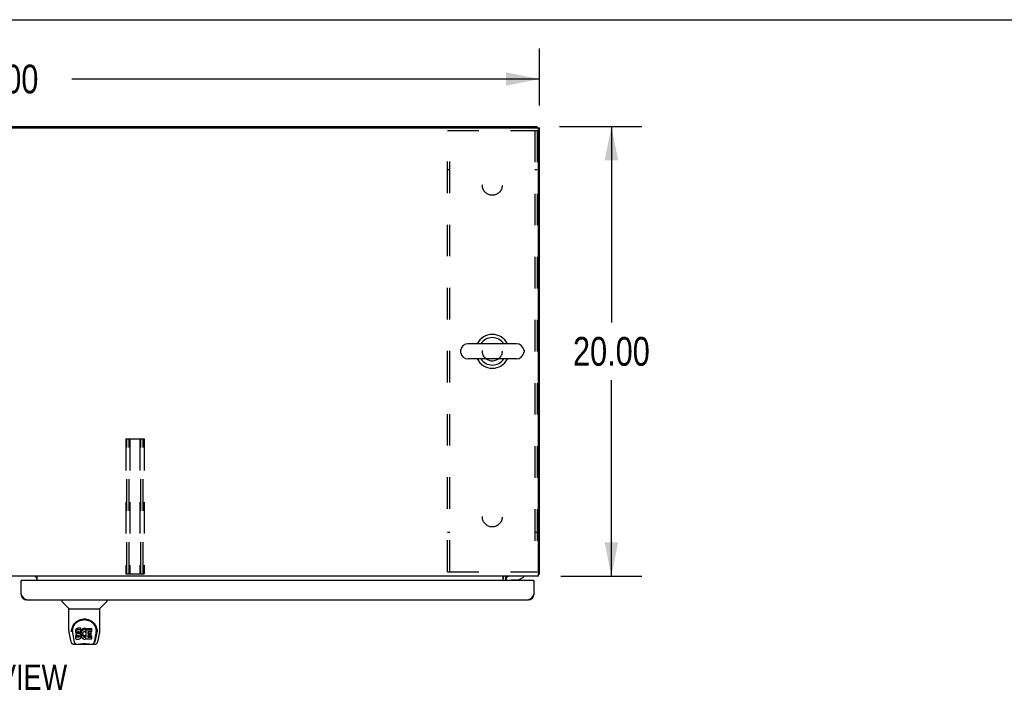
# Model space of a CAD drawing. Header units: inches. Extents: x 0 to 255, y -1 to 165.
# Tile 73 of 76: x 84 to 128, y 135 to 165. Entities that reach past the tile are written whole.
import ezdxf

# ---------------------------------------------------------------- set-up
doc = ezdxf.new("R2010")
doc.units = ezdxf.units.IN
doc.header["$LTSCALE"] = 14.034771
doc.header["$MEASUREMENT"] = 0
doc.linetypes.add('HIDDEN', pattern=[0.2, 0.1, -0.1])
doc.layers.get('0').update_dxf_attribs({"linetype": 'CONTINUOUS'})
for name, color, linetype in [('02___PRT_ALL_AXES', 7, 'CONTINUOUS'), ('DEFAULT_2', 8, 'HIDDEN'), ('DIMENSIONS', 7, 'CONTINUOUS')]:
    doc.layers.add(name, color=color, linetype=linetype)
doc.styles.get("Standard").update_dxf_attribs({"font": 'txt', "width": 0.8})
doc.dimstyles.new('DIMSTYLE_1', dxfattribs={"dimtxt": 1.275888, "dimasz": 1.501045, "dimexe": 0.09, "dimexo": 0.07, "dimgap": 0.0425, "dimtad": 0, "dimtih": 1, "dimtoh": 1, "dimzin": 4, "dimdsep": 46, "dimtxsty": 'Standard', "dimblk": '_FILLED', "dimblk1": '_FILLED', "dimblk2": '_FILLED', "dimcen": 0.09, "dimadec": 0, "dimazin": 0, "dimtfac": 1, "dimtofl": 0, "dimtmove": 0, "dimatfit": 3, "dimldrblk": '_FILLED', "dimfxl": 0, "dimtolj": 1, "dimtzin": 4, "dimarcsym": 0})

# ---------------------------------------------------------------- blocks, each defined once
blk = doc.blocks.new('_FILLED')
at = {"color": 0, "linetype": 'ByBlock'}
blk.add_solid([(0, 0), (-1, 0.2), (-1, -0.2)], dxfattribs=at)
blk = doc.blocks.new('*D1')
at = {"layer": 'DIMENSIONS', "color": 2, "linetype": 'Continuous'}
for p, q in [((58.92, 161.186), (58.92, 163.827)), ((106.92, 161.3), (106.92, 163.827)), ((58.92, 162.476), (79.73, 162.476)), ((106.92, 162.476), (86.11, 162.476))]:
    blk.add_line(p, q, dxfattribs=at)
at = {"layer": 'DIMENSIONS', "color": 2, "linetype": 'Continuous', "xscale": 1.5010450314, "yscale": 1.5010450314, "zscale": 1.5010450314, "rotation": 180}
blk.add_blockref('_FILLED', (58.92, 162.476), dxfattribs=at)
at = {"layer": 'DIMENSIONS', "color": 2, "linetype": 'Continuous', "xscale": 1.5010450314, "yscale": 1.5010450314, "zscale": 1.5010450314}
blk.add_blockref('_FILLED', (106.92, 162.476), dxfattribs=at)
at = {"layer": 'DIMENSIONS', "color": 2, "linetype": 'Continuous', "insert": (82.92, 163.114), "char_height": 1.2759, "width": 5.10355, "attachment_point": 2, "line_spacing_factor": 0.9}
blk.add_mtext('48.00', dxfattribs=at)
blk = doc.blocks.new('*D10')
at = {"layer": 'DIMENSIONS', "color": 2, "linetype": 'Continuous'}
for p, q in [((107.804, 160.364), (111.464, 160.364)), ((110.113, 160.364), (110.113, 151.64)), ((110.113, 140.364), (110.113, 149.088)), ((107.859, 140.364), (111.464, 140.364))]:
    blk.add_line(p, q, dxfattribs=at)
at = {"layer": 'DIMENSIONS', "color": 2, "linetype": 'Continuous', "xscale": 1.5010450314, "yscale": 1.5010450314, "zscale": 1.5010450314}
for p, rotation in [((110.113, 160.364), 90), ((110.113, 140.364), 270)]:
    blk.add_blockref('_FILLED', p, dxfattribs=dict(at, rotation=rotation))
at = {"layer": 'DIMENSIONS', "color": 2, "linetype": 'Continuous', "insert": (110.113, 151.002), "char_height": 1.2759, "width": 5.10355, "attachment_point": 2, "line_spacing_factor": 0.9}
blk.add_mtext('20.00', dxfattribs=at)

msp = doc.modelspace()

# ---------------------------------------------------------------- linework, layer by layer
at = {"color": 7, "linetype": 'Continuous'}
for p, q in [((0, 165.115), (255.178, 165.115)), ((59.024, 160.364), (106.816, 160.364)), ((106.816, 160.311), (106.816, 160.364)), ((106.816, 160.312), (106.92, 160.312)), ((105.896, 150.698), (103.736, 150.698)), ((103.406, 150.402), (103.406, 150.326)), ((106.226, 150.402), (106.226, 150.326)), ((105.896, 150.03), (103.736, 150.03)), ((83.878, 140.164), (83.858, 140.164)), ((105.422, 140.206), (105.422, 140.164)), ((105.971, 140.187), (105.698, 140.187)), ((105.971, 140.187), (106.209, 140.324)), ((106.074, 140.234), (106.053, 140.234)), ((106.074, 140.246), (106.074, 140.234)), ((106.209, 140.364), (106.209, 140.324)), ((106.65, 140.164), (106.67, 140.164)), ((106.868, 140.468), (106.92, 140.468)), ((85.667, 139.31), (85.667, 139.248)), ((87.675, 139.31), (87.675, 139.248)), ((85.976, 138.922), (85.678, 139.22)), ((85.982, 138.917), (87.36, 138.917)), ((85.982, 137.945), (85.982, 138.917)), ((87.36, 137.945), (87.36, 138.917)), ((87.365, 138.922), (87.663, 139.22)), ((86.107, 137.976), (86.106, 137.913)), ((86.291, 137.972), (86.286, 137.948)), ((86.301, 137.994), (86.291, 137.972)), ((86.291, 137.905), (86.291, 137.972)), ((86.314, 138.014), (86.301, 137.994)), ((86.301, 137.927), (86.301, 137.994)), ((86.323, 138.022), (86.314, 138.014)), ((86.314, 137.947), (86.314, 138.014)), ((86.323, 137.955), (86.314, 137.947)), ((86.333, 138.028), (86.323, 138.022)), ((86.323, 137.955), (86.323, 138.022)), ((86.333, 137.961), (86.323, 137.955)), ((86.354, 138.038), (86.333, 138.028)), ((86.333, 137.961), (86.333, 138.028)), ((86.354, 137.971), (86.333, 137.961)), ((86.378, 138.045), (86.354, 138.038)), ((86.354, 137.971), (86.354, 138.038)), ((86.378, 137.979), (86.354, 137.971)), ((86.517, 138.045), (86.378, 138.045)), ((86.378, 137.979), (86.378, 138.045)), ((86.517, 137.979), (86.378, 137.979)), ((86.519, 138.002), (86.517, 138.045)), ((86.517, 137.979), (86.517, 138.045)), ((86.519, 137.936), (86.517, 137.979)), ((86.519, 137.936), (86.519, 138.002)), ((86.551, 137.965), (86.54, 137.945)), ((86.564, 137.983), (86.551, 137.965)), ((86.551, 137.898), (86.551, 137.965)), ((86.578, 138), (86.564, 137.983)), ((86.564, 137.916), (86.564, 137.983)), ((86.595, 138.015), (86.578, 138)), ((86.578, 137.933), (86.578, 138)), ((86.613, 138.028), (86.595, 138.015)), ((86.595, 137.948), (86.595, 138.015)), ((86.613, 137.961), (86.595, 137.948)), ((86.633, 138.037), (86.613, 138.028)), ((86.613, 137.961), (86.613, 138.028)), ((86.633, 137.97), (86.613, 137.961)), ((86.655, 138.042), (86.633, 138.037)), ((86.633, 137.97), (86.633, 138.037)), ((86.655, 137.975), (86.633, 137.97)), ((86.677, 138.044), (86.655, 138.042)), ((86.655, 137.975), (86.655, 138.042)), ((86.677, 137.977), (86.655, 137.975)), ((86.677, 138.044), (86.7, 138.043)), ((86.677, 137.977), (86.677, 138.044)), ((86.7, 137.977), (86.677, 137.977)), ((86.711, 138.042), (86.7, 138.043)), ((86.7, 137.977), (86.7, 138.043)), ((86.711, 137.975), (86.7, 137.977)), ((86.722, 138.038), (86.711, 138.042)), ((86.711, 137.975), (86.711, 138.042)), ((86.722, 137.972), (86.711, 137.975)), ((86.742, 137.954), (86.715, 137.886)), ((86.74, 138.026), (86.722, 138.038)), ((86.722, 137.972), (86.722, 138.038)), ((86.74, 137.96), (86.722, 137.972)), ((86.74, 138.026), (86.74, 137.96)), ((86.742, 138.023), (86.742, 137.96)), ((86.75, 138.043), (86.987, 138.043)), ((86.75, 137.651), (86.75, 138.043)), ((86.75, 137.976), (86.987, 137.976)), ((86.992, 138.039), (86.992, 137.898)), ((87.234, 137.976), (87.235, 137.913)), ((85.997, 137.802), (86.062, 137.496)), ((86.144, 137.903), (86.144, 137.88)), ((86.153, 137.782), (86.21, 137.489)), ((86.286, 137.948), (86.285, 137.925)), ((86.285, 137.858), (86.285, 137.925)), ((86.286, 137.881), (86.285, 137.858)), ((86.285, 137.858), (86.285, 137.834)), ((86.285, 137.834), (86.289, 137.81)), ((86.286, 137.881), (86.286, 137.948)), ((86.291, 137.905), (86.286, 137.881)), ((86.287, 137.572), (86.287, 137.714)), ((86.289, 137.81), (86.298, 137.788)), ((86.301, 137.927), (86.291, 137.905)), ((86.351, 137.652), (86.291, 137.651)), ((86.351, 137.719), (86.292, 137.718)), ((86.292, 137.651), (86.292, 137.718)), ((86.292, 137.567), (86.436, 137.567)), ((86.298, 137.788), (86.31, 137.768)), ((86.314, 137.947), (86.301, 137.927)), ((86.31, 137.768), (86.327, 137.751)), ((86.327, 137.751), (86.347, 137.737)), ((86.347, 137.737), (86.358, 137.733)), ((86.412, 137.719), (86.351, 137.719)), ((86.351, 137.652), (86.351, 137.719)), ((86.412, 137.652), (86.351, 137.652)), ((86.356, 137.861), (86.358, 137.876)), ((86.356, 137.838), (86.356, 137.861)), ((86.356, 137.846), (86.356, 137.861)), ((86.356, 137.838), (86.356, 137.846)), ((86.359, 137.831), (86.356, 137.838)), ((86.358, 137.876), (86.361, 137.883)), ((86.358, 137.733), (86.369, 137.731)), ((86.359, 137.831), (86.359, 137.876)), ((86.363, 137.825), (86.359, 137.831)), ((86.361, 137.883), (86.367, 137.888)), ((86.363, 137.825), (86.363, 137.884)), ((86.369, 137.821), (86.363, 137.825)), ((86.367, 137.888), (86.382, 137.892)), ((86.384, 137.884), (86.369, 137.888)), ((86.369, 137.888), (86.369, 137.888)), ((86.369, 137.821), (86.369, 137.888)), ((86.384, 137.817), (86.369, 137.821)), ((86.369, 137.731), (86.417, 137.731)), ((86.382, 137.892), (86.396, 137.893)), ((86.408, 137.884), (86.384, 137.884)), ((86.384, 137.817), (86.384, 137.884)), ((86.408, 137.818), (86.384, 137.817)), ((86.396, 137.893), (86.509, 137.893)), ((86.432, 137.883), (86.408, 137.884)), ((86.408, 137.818), (86.408, 137.884)), ((86.432, 137.816), (86.408, 137.818)), ((86.427, 137.72), (86.412, 137.719)), ((86.412, 137.652), (86.412, 137.719)), ((86.427, 137.653), (86.412, 137.652)), ((86.417, 137.731), (86.424, 137.73)), ((86.424, 137.73), (86.431, 137.728)), ((86.433, 137.723), (86.427, 137.72)), ((86.427, 137.653), (86.427, 137.72)), ((86.433, 137.657), (86.427, 137.653)), ((86.431, 137.728), (86.437, 137.723)), ((86.455, 137.878), (86.432, 137.883)), ((86.432, 137.816), (86.432, 137.883)), ((86.455, 137.811), (86.432, 137.816)), ((86.435, 137.725), (86.433, 137.723)), ((86.433, 137.657), (86.433, 137.723)), ((86.439, 137.662), (86.433, 137.657)), ((86.436, 137.567), (86.448, 137.569)), ((86.437, 137.723), (86.442, 137.717)), ((86.439, 137.662), (86.439, 137.722)), ((86.448, 137.674), (86.439, 137.662)), ((86.442, 137.717), (86.449, 137.704)), ((86.448, 137.674), (86.448, 137.705)), ((86.451, 137.681), (86.448, 137.674)), ((86.448, 137.569), (86.459, 137.573)), ((86.449, 137.704), (86.451, 137.688)), ((86.451, 137.681), (86.451, 137.693)), ((86.451, 137.688), (86.451, 137.681)), ((86.466, 137.873), (86.455, 137.878)), ((86.455, 137.811), (86.455, 137.878)), ((86.466, 137.806), (86.455, 137.811)), ((86.459, 137.573), (86.479, 137.587)), ((86.476, 137.866), (86.466, 137.873)), ((86.466, 137.806), (86.466, 137.873)), ((86.476, 137.8), (86.466, 137.806)), ((86.493, 137.85), (86.476, 137.866)), ((86.476, 137.8), (86.476, 137.866)), ((86.493, 137.783), (86.476, 137.8)), ((86.479, 137.587), (86.496, 137.603)), ((86.506, 137.83), (86.493, 137.85)), ((86.493, 137.783), (86.493, 137.85)), ((86.506, 137.763), (86.493, 137.783)), ((86.496, 137.603), (86.503, 137.613)), ((86.503, 137.613), (86.508, 137.624)), ((86.516, 137.807), (86.506, 137.83)), ((86.506, 137.763), (86.506, 137.83)), ((86.516, 137.741), (86.506, 137.763)), ((86.508, 137.624), (86.517, 137.646)), ((86.509, 137.893), (86.515, 137.894)), ((86.515, 137.894), (86.517, 137.899)), ((86.517, 137.804), (86.516, 137.807)), ((86.516, 137.741), (86.516, 137.807)), ((86.522, 137.717), (86.516, 137.741)), ((86.517, 137.899), (86.518, 137.912)), ((86.521, 137.881), (86.517, 137.837)), ((86.517, 137.77), (86.517, 137.837)), ((86.521, 137.815), (86.517, 137.77)), ((86.517, 137.77), (86.518, 137.748)), ((86.517, 137.646), (86.523, 137.67)), ((86.518, 137.912), (86.519, 137.936)), ((86.518, 137.748), (86.521, 137.726)), ((86.525, 137.903), (86.521, 137.881)), ((86.521, 137.815), (86.521, 137.881)), ((86.525, 137.836), (86.521, 137.815)), ((86.521, 137.726), (86.525, 137.704)), ((86.524, 137.694), (86.522, 137.717)), ((86.523, 137.67), (86.524, 137.694)), ((86.524, 137.694), (86.524, 137.708)), ((86.532, 137.925), (86.525, 137.903)), ((86.525, 137.836), (86.525, 137.903)), ((86.532, 137.858), (86.525, 137.836)), ((86.525, 137.704), (86.532, 137.683)), ((86.54, 137.945), (86.532, 137.925)), ((86.532, 137.858), (86.532, 137.925)), ((86.54, 137.878), (86.532, 137.858)), ((86.532, 137.683), (86.554, 137.644)), ((86.54, 137.878), (86.54, 137.945)), ((86.551, 137.898), (86.54, 137.878)), ((86.564, 137.916), (86.551, 137.898)), ((86.554, 137.644), (86.566, 137.625)), ((86.578, 137.933), (86.564, 137.916)), ((86.566, 137.625), (86.581, 137.609)), ((86.595, 137.948), (86.578, 137.933)), ((86.581, 137.609), (86.597, 137.594)), ((86.587, 137.786), (86.586, 137.759)), ((86.586, 137.759), (86.587, 137.746)), ((86.59, 137.813), (86.587, 137.786)), ((86.587, 137.746), (86.587, 137.786)), ((86.587, 137.746), (86.591, 137.733)), ((86.589, 137.805), (86.591, 137.8)), ((86.594, 137.825), (86.59, 137.813)), ((86.591, 137.8), (86.601, 137.775)), ((86.591, 137.733), (86.591, 137.8)), ((86.591, 137.733), (86.601, 137.708)), ((86.6, 137.837), (86.594, 137.825)), ((86.597, 137.594), (86.615, 137.58)), ((86.614, 137.86), (86.6, 137.837)), ((86.601, 137.775), (86.614, 137.752)), ((86.601, 137.708), (86.601, 137.775)), ((86.601, 137.708), (86.614, 137.685)), ((86.622, 137.871), (86.614, 137.86)), ((86.614, 137.752), (86.623, 137.742)), ((86.614, 137.685), (86.614, 137.752)), ((86.614, 137.685), (86.623, 137.675)), ((86.615, 137.58), (86.625, 137.575)), ((86.633, 137.878), (86.622, 137.871)), ((86.623, 137.742), (86.633, 137.733)), ((86.623, 137.675), (86.623, 137.742)), ((86.623, 137.675), (86.633, 137.666)), ((86.625, 137.575), (86.635, 137.571)), ((86.658, 137.889), (86.633, 137.878)), ((86.633, 137.733), (86.644, 137.725)), ((86.633, 137.666), (86.633, 137.733)), ((86.633, 137.666), (86.644, 137.659)), ((86.635, 137.571), (86.657, 137.565)), ((86.644, 137.725), (86.656, 137.721)), ((86.644, 137.659), (86.644, 137.725)), ((86.644, 137.659), (86.656, 137.654)), ((86.656, 137.721), (86.67, 137.718)), ((86.656, 137.654), (86.656, 137.721)), ((86.656, 137.654), (86.67, 137.651)), ((86.657, 137.565), (86.679, 137.563)), ((86.671, 137.892), (86.658, 137.889)), ((86.67, 137.718), (86.683, 137.718)), ((86.67, 137.651), (86.67, 137.718)), ((86.67, 137.651), (86.683, 137.651)), ((86.684, 137.892), (86.671, 137.892)), ((86.679, 137.563), (86.701, 137.566)), ((86.683, 137.718), (86.696, 137.72)), ((86.683, 137.651), (86.683, 137.718)), ((86.683, 137.651), (86.696, 137.653)), ((86.697, 137.889), (86.684, 137.892)), ((86.696, 137.72), (86.709, 137.724)), ((86.696, 137.653), (86.696, 137.72)), ((86.696, 137.653), (86.709, 137.657)), ((86.709, 137.884), (86.697, 137.889)), ((86.701, 137.566), (86.723, 137.573)), ((86.709, 137.724), (86.721, 137.729)), ((86.709, 137.657), (86.709, 137.724)), ((86.709, 137.657), (86.721, 137.662)), ((86.721, 137.729), (86.732, 137.737)), ((86.721, 137.662), (86.721, 137.729)), ((86.721, 137.662), (86.732, 137.67)), ((86.723, 137.573), (86.742, 137.584)), ((86.732, 137.737), (86.732, 137.67)), ((86.739, 137.736), (86.75, 137.718)), ((86.739, 137.669), (86.75, 137.651)), ((86.752, 137.584), (86.742, 137.584)), ((86.742, 137.584), (86.742, 137.584)), ((86.752, 137.572), (86.752, 137.584)), ((86.988, 137.567), (86.757, 137.567)), ((86.821, 137.889), (86.821, 137.821)), ((86.822, 137.73), (86.822, 137.653)), ((86.987, 137.893), (86.825, 137.893)), ((86.825, 137.884), (86.956, 137.884)), ((86.825, 137.817), (86.956, 137.817)), ((86.956, 137.735), (86.826, 137.735)), ((86.826, 137.715), (86.988, 137.715)), ((86.826, 137.648), (86.988, 137.648)), ((86.961, 137.879), (86.961, 137.739)), ((86.992, 137.71), (86.992, 137.572)), ((87.131, 137.489), (87.188, 137.779)), ((87.172, 137.524), (87.225, 137.794)), ((87.188, 137.779), (87.189, 137.783)), ((87.242, 137.89), (87.242, 137.89)), ((87.279, 137.496), (87.344, 137.802)), ((86.186, 137.342), (86.387, 137.342)), ((86.228, 137.421), (86.22, 137.421)), ((86.23, 137.414), (86.23, 137.415)), ((86.272, 137.342), (86.266, 137.342)), ((86.272, 137.342), (86.271, 137.342)), ((86.964, 137.33), (86.377, 137.33)), ((86.954, 137.342), (87.155, 137.342)), ((87.07, 137.342), (87.069, 137.342)), ((87.111, 137.414), (87.112, 137.415)), ((87.112, 137.415), (87.115, 137.425)), ((87.121, 137.421), (87.114, 137.421))]:
    msp.add_line(p, q, dxfattribs=at)
at = {"color": 3, "linetype": 'Continuous'}
for p, q in [((59.035, 160.312), (106.806, 160.312)), ((106.92, 140.468), (106.92, 160.312)), ((106.868, 140.364), (106.868, 160.249)), ((106.868, 140.364), (58.972, 140.364)), ((83.858, 139.557), (83.858, 140.164)), ((106.65, 140.164), (83.878, 140.164)), ((84.566, 140.164), (84.566, 140.364)), ((105.295, 140.164), (105.295, 140.364)), ((105.399, 140.26), (105.399, 140.164)), ((105.425, 140.345), (105.42, 140.35)), ((106.67, 140.164), (106.67, 139.557)), ((84.104, 139.31), (106.424, 139.31))]:
    msp.add_line(p, q, dxfattribs=at)
for points in [[(105.412, 140.357), (105.41, 140.359), (105.408, 140.361), (105.406, 140.362), (105.404, 140.363), (105.402, 140.363)], [(105.42, 140.35), (105.419, 140.352), (105.417, 140.354), (105.415, 140.356), (105.412, 140.357)], [(105.435, 140.339), (105.435, 140.338), (105.434, 140.338), (105.433, 140.338), (105.433, 140.339), (105.432, 140.339), (105.431, 140.34), (105.43, 140.341), (105.428, 140.342), (105.427, 140.344), (105.425, 140.345)], [(106.868, 140.448), (106.868, 140.448), (106.872, 140.449), (106.877, 140.45), (106.881, 140.451), (106.885, 140.452)], [(106.885, 140.452), (106.892, 140.454), (106.896, 140.454), (106.899, 140.455), (106.902, 140.456), (106.905, 140.457), (106.908, 140.457), (106.911, 140.458), (106.913, 140.459), (106.915, 140.46), (106.917, 140.461), (106.918, 140.462), (106.919, 140.464), (106.92, 140.465), (106.92, 140.466), (106.92, 140.468)], [(84.104, 139.31), (84.093, 139.311), (84.082, 139.313), (84.071, 139.316), (84.059, 139.32), (84.048, 139.326), (84.037, 139.333), (84.026, 139.34), (84.015, 139.349), (84.003, 139.359), (83.992, 139.37), (83.981, 139.382), (83.97, 139.395), (83.958, 139.409), (83.947, 139.424), (83.936, 139.439), (83.925, 139.454), (83.914, 139.471), (83.902, 139.487), (83.891, 139.504), (83.88, 139.522), (83.869, 139.539), (83.858, 139.557)], [(106.67, 139.557), (106.659, 139.539), (106.648, 139.522), (106.637, 139.504), (106.625, 139.487), (106.614, 139.471), (106.603, 139.454), (106.592, 139.439), (106.581, 139.424), (106.569, 139.409), (106.558, 139.395), (106.547, 139.382), (106.536, 139.37), (106.524, 139.359), (106.513, 139.349), (106.502, 139.34), (106.491, 139.333), (106.48, 139.326), (106.468, 139.32), (106.457, 139.316), (106.446, 139.313), (106.435, 139.311), (106.424, 139.31)]]:
    msp.add_lwpolyline(points, dxfattribs=at)
at = {"color": 7, "linetype": 'Continuous'}
for points in [[(86.1, 137.903), (86.102, 137.945), (86.11, 137.997), (86.122, 138.046), (86.137, 138.092), (86.155, 138.136), (86.177, 138.176), (86.201, 138.215), (86.228, 138.251), (86.258, 138.284), (86.29, 138.315), (86.324, 138.343), (86.361, 138.369), (86.4, 138.392), (86.441, 138.412), (86.484, 138.429), (86.529, 138.442), (86.575, 138.452), (86.621, 138.458), (86.669, 138.46), (86.716, 138.459), (86.763, 138.453), (86.809, 138.443), (86.854, 138.43), (86.897, 138.414), (86.938, 138.394), (86.977, 138.371), (87.014, 138.346), (87.048, 138.318), (87.08, 138.287), (87.11, 138.254), (87.138, 138.218), (87.162, 138.18), (87.184, 138.139), (87.203, 138.096), (87.218, 138.051), (87.23, 138.002), (87.238, 137.95), (87.241, 137.903)], [(86.144, 137.903), (86.144, 137.923), (86.146, 137.947), (86.148, 137.971), (86.152, 137.995), (86.157, 138.019), (86.162, 138.042), (86.169, 138.064), (86.177, 138.087), (86.185, 138.108), (86.195, 138.129), (86.205, 138.149), (86.216, 138.169), (86.227, 138.188), (86.24, 138.206), (86.252, 138.223), (86.266, 138.24), (86.279, 138.256), (86.293, 138.271), (86.308, 138.285), (86.322, 138.298), (86.337, 138.311), (86.353, 138.323), (86.368, 138.334), (86.384, 138.345), (86.399, 138.355), (86.415, 138.364), (86.431, 138.372), (86.447, 138.38), (86.463, 138.387), (86.479, 138.394), (86.495, 138.4), (86.511, 138.405), (86.526, 138.41), (86.542, 138.414), (86.558, 138.418), (86.574, 138.421), (86.59, 138.424), (86.606, 138.426), (86.622, 138.428), (86.638, 138.429), (86.654, 138.43), (86.67, 138.43), (86.686, 138.43), (86.702, 138.429), (86.718, 138.428), (86.734, 138.426), (86.75, 138.424), (86.766, 138.421), (86.782, 138.418), (86.798, 138.414), (86.813, 138.41), (86.829, 138.405), (86.845, 138.4), (86.861, 138.394), (86.878, 138.387), (86.894, 138.38), (86.909, 138.373), (86.925, 138.364), (86.941, 138.355), (86.957, 138.345), (86.972, 138.335), (86.988, 138.324), (87.003, 138.312), (87.018, 138.299), (87.033, 138.286), (87.047, 138.271), (87.062, 138.256), (87.075, 138.24), (87.089, 138.224), (87.101, 138.206), (87.114, 138.188), (87.125, 138.169), (87.136, 138.15), (87.146, 138.129), (87.156, 138.108), (87.164, 138.087), (87.172, 138.065), (87.179, 138.042), (87.185, 138.019), (87.189, 137.995), (87.193, 137.972), (87.196, 137.947), (87.197, 137.923), (87.198, 137.903)], [(85.982, 137.945), (85.982, 137.918), (85.985, 137.876), (85.991, 137.834), (85.997, 137.802)], [(86.1, 137.89), (86.1, 137.894), (86.1, 137.903)], [(86.144, 137.88), (86.144, 137.863), (86.146, 137.835), (86.149, 137.807), (86.153, 137.782)], [(86.291, 137.718), (86.291, 137.718), (86.291, 137.718), (86.29, 137.718), (86.29, 137.718), (86.289, 137.718), (86.289, 137.717), (86.289, 137.717), (86.288, 137.717), (86.288, 137.716), (86.288, 137.716), (86.287, 137.715), (86.287, 137.715), (86.287, 137.714), (86.287, 137.714)], [(86.291, 137.651), (86.291, 137.651), (86.291, 137.651), (86.29, 137.651), (86.29, 137.651), (86.289, 137.651), (86.289, 137.65), (86.289, 137.65), (86.288, 137.65), (86.288, 137.649), (86.288, 137.649), (86.287, 137.648), (86.287, 137.648), (86.287, 137.647), (86.287, 137.647)], [(87.189, 137.783), (87.189, 137.786), (87.19, 137.789), (87.19, 137.792), (87.191, 137.795), (87.191, 137.798), (87.192, 137.801), (87.192, 137.805), (87.193, 137.808), (87.193, 137.812), (87.194, 137.815), (87.194, 137.819), (87.195, 137.823), (87.195, 137.827), (87.195, 137.831), (87.196, 137.835), (87.196, 137.839), (87.196, 137.844), (87.197, 137.848), (87.197, 137.853), (87.197, 137.857), (87.197, 137.862), (87.197, 137.867), (87.198, 137.872), (87.198, 137.877), (87.198, 137.903)], [(87.241, 137.903), (87.241, 137.895), (87.242, 137.89)], [(87.344, 137.802), (87.35, 137.833), (87.356, 137.875), (87.359, 137.917), (87.36, 137.945)], [(86.062, 137.496), (86.065, 137.481), (86.071, 137.46), (86.077, 137.442), (86.083, 137.425), (86.09, 137.411), (86.097, 137.397), (86.105, 137.385), (86.115, 137.374), (86.126, 137.364), (86.138, 137.355), (86.152, 137.348), (86.167, 137.344), (86.182, 137.342), (86.186, 137.342)], [(86.21, 137.489), (86.213, 137.477), (86.216, 137.464), (86.219, 137.45), (86.222, 137.437), (86.226, 137.425), (86.23, 137.415)], [(86.23, 137.414), (86.235, 137.402), (86.241, 137.389), (86.248, 137.379), (86.254, 137.369), (86.262, 137.361), (86.27, 137.354), (86.279, 137.349), (86.289, 137.345), (86.299, 137.342), (86.306, 137.342)], [(86.387, 137.342), (86.408, 137.342), (86.43, 137.344), (86.453, 137.346), (86.478, 137.349), (86.504, 137.352), (86.53, 137.355), (86.558, 137.357), (86.586, 137.36), (86.615, 137.361), (86.644, 137.362), (86.673, 137.363), (86.702, 137.362), (86.731, 137.361), (86.76, 137.359), (86.788, 137.357), (86.815, 137.354), (86.841, 137.351), (86.866, 137.348), (86.89, 137.346), (86.913, 137.344), (86.934, 137.342), (86.954, 137.342)], [(86.387, 137.342), (86.409, 137.342), (86.436, 137.344), (86.463, 137.346), (86.492, 137.349), (86.52, 137.352), (86.55, 137.355), (86.579, 137.357), (86.609, 137.359), (86.64, 137.36), (86.67, 137.361), (86.701, 137.36), (86.731, 137.359), (86.761, 137.357), (86.791, 137.355), (86.82, 137.352), (86.878, 137.347)], [(86.878, 137.347), (86.905, 137.344), (86.932, 137.342), (86.954, 137.342)], [(87.035, 137.342), (87.043, 137.342), (87.053, 137.345), (87.062, 137.349), (87.071, 137.354), (87.079, 137.361), (87.087, 137.369), (87.093, 137.379), (87.1, 137.389), (87.106, 137.402), (87.111, 137.414)], [(87.115, 137.425), (87.119, 137.437), (87.122, 137.45), (87.126, 137.464), (87.129, 137.477), (87.131, 137.489)], [(87.155, 137.342), (87.17, 137.343), (87.183, 137.346), (87.196, 137.351), (87.208, 137.358), (87.218, 137.366), (87.227, 137.375), (87.236, 137.385), (87.243, 137.395), (87.25, 137.407), (87.256, 137.419), (87.261, 137.433), (87.267, 137.448), (87.272, 137.465), (87.277, 137.484), (87.279, 137.496)]]:
    msp.add_lwpolyline(points, dxfattribs=at)
at = {"color": 3, "linetype": 'Continuous'}
for centre, radius, start, end in [((106.806, 160.249), 0.0625, 0, 90), ((83.878, 140.144), 0.02, 90, 180), ((84.424, 140.221), 0.142, 0, 90), ((105.503, 140.26), 0.104, 90, 180), ((106.65, 140.144), 0.02, 0, 90), ((84.104, 139.557), 0.246, 180, 270), ((106.424, 139.557), 0.246, 270, 360)]:
    msp.add_arc(centre, radius, start, end, dxfattribs=at)
at = {"color": 7, "linetype": 'Continuous'}
for centre, radius, start, end in [((104.816, 150.364), 0.75, 26.4733, 153.5267), ((103.736, 150.364), 0.334, 90, 167.5716), ((104.816, 150.364), 0.61, 33.2138, 146.7862), ((105.896, 150.364), 0.334, 12.4284, 90), ((103.563, 150.402), 0.157, 167.5716, 180), ((103.563, 150.326), 0.157, 180, 192.4284), ((103.736, 150.364), 0.334, 192.4284, 270), ((105.896, 150.364), 0.334, 270, 347.5716), ((106.069, 150.402), 0.157, 0, 12.4284), ((106.069, 150.326), 0.157, 347.5716, 360), ((104.816, 150.364), 0.75, 206.4733, 333.5267), ((104.816, 150.364), 0.61, 213.2138, 326.7862), ((105.503, 140.26), 0.208, 149.986, 180), ((105.579, 140.206), 0.157, 90, 180), ((105.698, 140.088), 0.0984, 90, 129.3648), ((105.752, 140.25), 0.116, 217.5313, 227.2803), ((105.958, 140.25), 0.116, 312.7197, 352.413), ((85.706, 139.248), 0.0394, 180, 225), ((85.99, 138.936), 0.0197, 225, 262.5), ((87.351, 138.936), 0.0197, 277.5, 315), ((87.635, 139.248), 0.0394, 315, 360), ((86.377, 137.35), 0.0197, 203.607, 270), ((86.964, 137.35), 0.0197, 270, 336.393)]:
    msp.add_arc(centre, radius, start, end, dxfattribs=at)
for centre, major_axis, ratio, start_param, end_param in [((86.671, 137.903), (0, 0.565), 0.999848, 1.129542, 1.553352), ((86.737, 138.023), (0.00448, 0), 1, 0.003891, 0.905353), ((86.737, 137.956), (0.00448, 0), 1, 5.916695, 7.188538), ((86.987, 138.039), (0, 0.00448), 1, -1.570796, 0), ((86.987, 137.972), (0, 0.00448), 1, -1.570796, 0), ((86.671, 137.903), (0, 0.565), 0.999848, 4.519536, 5.157611), ((86.292, 137.572), (0, 0.00483), 1, -4.712389, -3.141593), ((86.711, 137.888), (0, 0.00448), 1, -3.557718, -1.937287), ((86.735, 137.733), (0.00448, 0), 1, 0.594971, 2.222579), ((86.735, 137.666), (0.00448, 0), 1, 0.594971, 2.222579), ((86.757, 137.572), (0, 0.00448), 1, -4.712389, -3.141593), ((86.825, 137.889), (0, 0.00448), 1, 0, 1.570796), ((86.825, 137.888), (0.00448, 0), 1, -2.747552, -2.072978), ((86.825, 137.821), (0, 0.00448), 1, -4.712389, -3.141593), ((86.826, 137.73), (0, 0.00448), 1, 0, 1.570796), ((86.826, 137.719), (0, 0.00448), 1, -4.712389, -3.141593), ((86.826, 137.653), (0, 0.00448), 1, -4.712389, -3.141593), ((86.825, 137.888), (0, 0.00448), 1, -3.643774, -3.141593), ((86.956, 137.879), (0, 0.00448), 1, -1.570796, 0), ((86.956, 137.812), (0, 0.00448), 1, -1.570796, 0), ((86.956, 137.739), (0, 0.00448), 1, -3.141593, -1.570796), ((86.987, 137.898), (0, 0.00448), 1, -3.141593, -1.570796), ((86.988, 137.71), (0, 0.00448), 1, -1.570796, 0), ((86.988, 137.644), (0, 0.00448), 1, -1.570796, 0), ((86.988, 137.572), (0, 0.00448), 1, -3.141593, -1.570796), ((87.114, 137.775), (-0.007, 0.354), 0.213027, -3.145575, -2.360177)]:
    msp.add_ellipse(centre, major_axis=major_axis, ratio=ratio, start_param=start_param, end_param=end_param, dxfattribs=at)
at = {"layer": '02___PRT_ALL_AXES', "color": 8, "linetype": 'HIDDEN'}
for centre in [(104.816, 157.744), (104.816, 150.369), (104.816, 142.994)]:
    msp.add_circle(centre, 0.438, dxfattribs=at)
at = {"layer": 'DEFAULT_2', "color": 8, "linetype": 'HIDDEN'}
for p, q in [((102.816, 160.182), (106.816, 160.182)), ((102.816, 140.557), (102.816, 160.182)), ((102.92, 140.557), (102.92, 160.182)), ((106.712, 160.182), (106.712, 140.557)), ((106.816, 160.182), (106.816, 140.557)), ((102.92, 158.432), (102.816, 158.432)), ((106.816, 158.432), (106.712, 158.432)), ((88.514, 146.468), (89.326, 146.468)), ((88.514, 146.468), (88.514, 140.468)), ((88.554, 140.468), (88.554, 146.468)), ((88.661, 140.468), (88.661, 146.468)), ((88.701, 146.468), (88.701, 140.468)), ((89.139, 146.468), (89.139, 140.468)), ((89.179, 140.468), (89.179, 146.468)), ((89.286, 140.468), (89.286, 146.468)), ((89.326, 146.468), (89.326, 140.468)), ((102.92, 142.307), (102.816, 142.307)), ((106.816, 142.307), (106.712, 142.307)), ((88.514, 140.468), (89.326, 140.468)), ((102.816, 140.557), (106.816, 140.557))]:
    msp.add_line(p, q, dxfattribs=at)

# ---------------------------------------------------------------- texts
at = {"layer": 'DIMENSIONS', "color": 2, "linetype": 'Continuous', "insert": (82.963, 136.433), "char_height": 1.1258, "width": 7.20502, "attachment_point": 2, "line_spacing_factor": 0.9}
msp.add_mtext('TOP VIEW', dxfattribs=at)

# ---------------------------------------------------------------- dimensions: what is measured, and where the dimension line sits
at = {"layer": 'DIMENSIONS', "color": 2, "linetype": 'Continuous'}
dim = msp.add_linear_dim(base=(106.92, 162.476), p1=(58.92, 163.897), p2=(106.92, 163.897), dimstyle='DIMSTYLE_1', dxfattribs=at)
dim.commit()
dim.dimension.update_dxf_attribs({"geometry": '*D1', "text_midpoint": (82.92, 162.476), "dimtype": 160})
dim = msp.add_linear_dim(base=(110.113, 160.364), p1=(107.789, 140.364), p2=(107.734, 160.364), angle=90, dimstyle='DIMSTYLE_1', dxfattribs=at)
dim.commit()
dim.dimension.update_dxf_attribs({"geometry": '*D10', "text_midpoint": (110.113, 150.364), "dimtype": 160})

doc.saveas('drawing.dxf')
